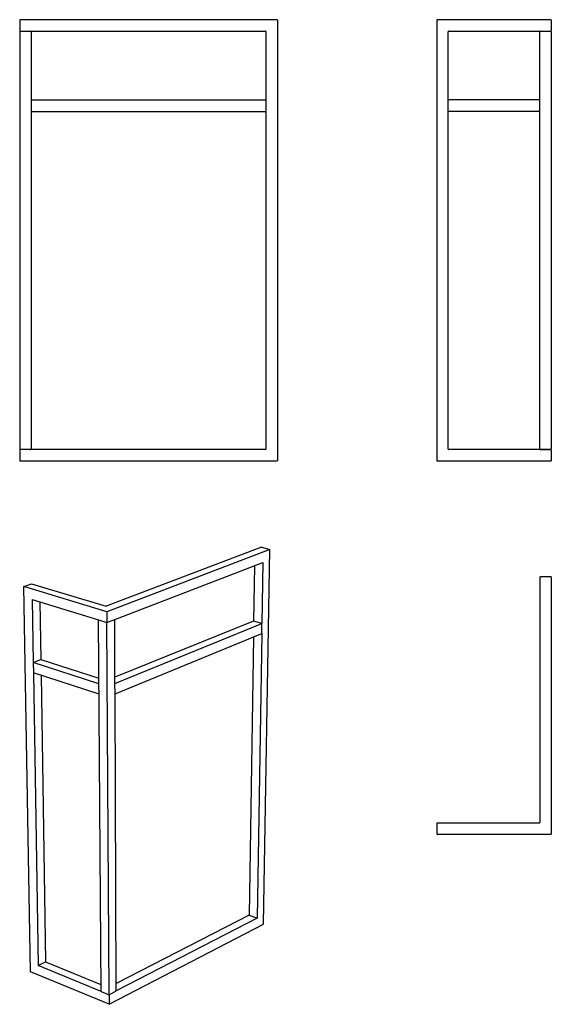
# Model space of a CAD drawing. Header units: millimetres. Extents: x -7858 to -6930, y 100 to 1818.
import ezdxf

# ---------------------------------------------------------------- set-up
doc = ezdxf.new("R2010")
doc.units = ezdxf.units.MM
doc.header["$MEASUREMENT"] = 0

msp = doc.modelspace()

# ---------------------------------------------------------------- linework, layer by layer
for p, q in [((-7857.6, 1817.1), (-7857.6, 1799.1)), ((-7408.6, 1818.1), (-7856.6, 1818.1)), ((-7407.6, 1817.1), (-7407.6, 1049.1)), ((-7129.5, 1817.1), (-7129.5, 1049.1)), ((-6930.5, 1818.1), (-7128.5, 1818.1)), ((-6929.5, 1817.1), (-6929.5, 1799.1)), ((-7857.6, 1797.1), (-7857.6, 1069.1)), ((-7856.6, 1798.1), (-7838.6, 1798.1)), ((-7838.6, 1798.1), (-7428.6, 1798.1)), ((-7837.6, 1797.1), (-7837.6, 1677.2)), ((-7427.6, 1069.1), (-7427.6, 1797.1)), ((-7427.6, 1677.2), (-7427.6, 1797.1)), ((-7109.5, 1677.2), (-7109.5, 1797.1)), ((-7108.5, 1798.1), (-6948.5, 1798.1)), ((-6949.5, 1797.2), (-6949.5, 1798.1)), ((-6949.5, 1677.1), (-6949.5, 1797.1)), ((-6949.5, 1677.1), (-6949.5, 1797.1)), ((-6948.6, 1798.1), (-6948.5, 1798.1)), ((-6948.5, 1798.1), (-6930.5, 1798.1)), ((-6929.5, 1799.1), (-6929.5, 1799.1)), ((-6929.5, 1799.1), (-6929.5, 1799.1)), ((-6929.5, 1799), (-6929.5, 1799.1)), ((-6929.5, 1799), (-6929.5, 1799)), ((-6929.5, 1799), (-6929.5, 1799)), ((-6929.5, 1799), (-6929.5, 1799)), ((-6929.5, 1799), (-6929.5, 1799)), ((-6929.5, 1799), (-6929.5, 1799)), ((-6929.5, 1799), (-6929.5, 1799)), ((-6929.5, 1799), (-6929.5, 1799)), ((-6929.5, 1799), (-6929.5, 1799)), ((-6929.5, 1799), (-6929.5, 1799)), ((-6929.5, 1799), (-6929.5, 1799)), ((-6929.5, 1799), (-6929.5, 1799)), ((-6929.5, 1798.9), (-6929.5, 1799)), ((-6929.5, 1798.9), (-6929.5, 1798.9)), ((-6929.5, 1798.9), (-6929.5, 1798.9)), ((-6929.5, 1798.9), (-6929.5, 1798.9)), ((-6929.5, 1798.9), (-6929.5, 1798.9)), ((-6929.5, 1798.8), (-6929.5, 1798.9)), ((-6929.5, 1798.9), (-6929.5, 1798.9)), ((-6929.5, 1798.9), (-6929.5, 1798.9)), ((-6929.5, 1798.9), (-6929.5, 1798.9)), ((-6929.5, 1798.9), (-6929.5, 1798.9)), ((-6929.5, 1798.8), (-6929.5, 1798.8)), ((-6929.5, 1798.8), (-6929.5, 1798.8)), ((-6929.5, 1798.8), (-6929.5, 1798.8)), ((-6929.5, 1798.8), (-6929.5, 1798.8)), ((-6929.5, 1798.8), (-6929.5, 1798.8)), ((-6929.5, 1798.8), (-6929.5, 1798.8)), ((-6929.5, 1798.7), (-6929.5, 1798.8)), ((-6929.5, 1798.7), (-6929.5, 1798.7)), ((-6929.5, 1798.7), (-6929.5, 1798.7)), ((-6929.5, 1798.7), (-6929.5, 1798.7)), ((-6929.5, 1798.7), (-6929.5, 1798.7)), ((-6929.5, 1798.7), (-6929.5, 1798.7)), ((-6929.5, 1798.7), (-6929.5, 1798.7)), ((-6929.5, 1798.7), (-6929.5, 1798.7)), ((-6929.5, 1797.2), (-6929.5, 1798.7)), ((-6929.5, 1797.1), (-6929.5, 1069.1)), ((-7837.6, 1677.1), (-7837.6, 1659.1)), ((-7836.6, 1678.1), (-7428.6, 1678.1)), ((-7427.6, 1659.1), (-7427.6, 1677.1)), ((-7109.5, 1659.1), (-7109.5, 1677.1)), ((-6950.5, 1678.1), (-7108.5, 1678.1)), ((-6949.5, 1659.1), (-6949.5, 1677.1)), ((-7837.6, 1659.1), (-7837.6, 1659.1)), ((-7837.6, 1659.1), (-7837.6, 1069.1)), ((-7836.6, 1658.1), (-7428.6, 1658.1)), ((-7427.6, 1069.1), (-7427.6, 1659.1)), ((-7109.5, 1069.1), (-7109.5, 1659.1)), ((-6950.5, 1658.1), (-7108.5, 1658.1)), ((-6949.5, 1069.1), (-6949.5, 1659.1)), ((-7857.6, 1067.1), (-7857.6, 1049.1)), ((-7838.6, 1068.1), (-7856.6, 1068.1)), ((-7838.6, 1068.1), (-7838.6, 1068.1)), ((-7428.6, 1068.1), (-7838.6, 1068.1)), ((-6948.6, 1068.1), (-7108.5, 1068.1)), ((-6948.5, 1068.1), (-6948.6, 1068.1)), ((-6948.5, 1068.1), (-6930.5, 1068.1)), ((-6930.5, 1068.1), (-6948.5, 1068.1)), ((-6929.5, 1067.1), (-6929.5, 1049.1)), ((-7408.6, 1048.1), (-7856.6, 1048.1)), ((-6930.5, 1048.1), (-7128.5, 1048.1)), ((-7435.4, 897.6), (-7706.7, 794.7)), ((-7420.8, 893.6), (-7705.3, 785.1)), ((-7435.4, 897.6), (-7420.8, 893.6)), ((-7432, 240.1), (-7420.8, 893.6)), ((-7691.8, 771.5), (-7433, 871.1)), ((-7447.8, 865.4), (-7449.2, 768.9)), ((-7433, 871.1), (-7434.8, 764.6)), ((-6949.5, 845.4), (-6949.5, 417.4)), ((-6948.5, 846.4), (-6930.5, 846.4)), ((-6929.5, 845.4), (-6929.5, 397.4)), ((-7850.2, 829.2), (-7836.8, 834)), ((-7705.3, 785.1), (-7850.2, 829.2)), ((-7838.7, 156.8), (-7850.2, 829.2)), ((-7836.8, 834), (-7706.7, 794.7)), ((-7835.7, 806.4), (-7720, 770.9)), ((-7835.7, 806.4), (-7834, 696.7)), ((-7822.2, 802.2), (-7820.7, 701.9)), ((-7705.3, 785.1), (-7705.2, 766.3)), ((-7720, 770.9), (-7705.2, 766.3)), ((-7715.6, 122.7), (-7720, 770.9)), ((-7705.2, 766.3), (-7691.8, 771.5)), ((-7701.6, 116.9), (-7705.2, 766.3)), ((-7691.3, 660.1), (-7691.8, 771.5)), ((-7449.2, 768.9), (-7691.4, 670.7)), ((-7691.3, 660.1), (-7434.8, 764.6)), ((-7434.8, 764.6), (-7449.2, 768.9)), ((-7435, 747.1), (-7434.8, 764.6)), ((-7691.2, 641.7), (-7435, 747.1)), ((-7449.6, 741.1), (-7456.9, 255.5)), ((-7435, 747.1), (-7443.1, 250.4)), ((-7834, 696.7), (-7820.7, 701.9)), ((-7834, 696.7), (-7833.7, 678.6)), ((-7719.2, 659.5), (-7834, 696.7)), ((-7820.7, 701.9), (-7719.3, 669.1)), ((-7719.1, 641.1), (-7833.7, 678.6)), ((-7833.7, 678.6), (-7825.5, 167.9)), ((-7820.3, 674.2), (-7812.8, 174.1)), ((-7691.2, 641.7), (-7691.3, 660.1)), ((-7688.9, 123.5), (-7691.2, 641.7)), ((-7129.5, 415.4), (-7129.5, 397.4)), ((-6950.5, 416.4), (-7128.5, 416.4)), ((-6930.5, 396.4), (-7128.5, 396.4)), ((-7456.9, 255.5), (-7689, 136.4)), ((-7443.1, 250.4), (-7688.9, 123.5)), ((-7456.9, 255.5), (-7443.1, 250.4)), ((-7701.5, 100.1), (-7432, 240.1)), ((-7825.5, 167.9), (-7812.8, 174.1)), ((-7812.8, 174.1), (-7715.7, 134.4)), ((-7701.5, 100.1), (-7838.7, 156.8)), ((-7715.6, 122.7), (-7825.5, 167.9)), ((-7715.6, 122.7), (-7701.6, 116.9)), ((-7701.6, 116.9), (-7688.9, 123.5)), ((-7701.6, 116.9), (-7701.5, 100.1))]:
    msp.add_line(p, q)
for centre, radius, start, end in [((-7856.6, 1817.1), 1, 90, 180), ((-7408.6, 1817.1), 1, 360, 90), ((-7128.5, 1817.1), 1, 90, 180), ((-6930.5, 1817.1), 1, 360, 90), ((-7856.6, 1799.1), 1, 180, 270), ((-7856.6, 1797.1), 1, 90, 180), ((-7856.6, 1797.1), 1, 174.8448, 177.4449), ((-7838.6, 1797.1), 1, 0, 90), ((-7838.6, 1797.1), 1, 2.5551, 5.1552), ((-7428.6, 1797.1), 0.999, 359.9609, 90.0394), ((-7108.5, 1797.1), 0.999, 89.9609, 180.0394), ((-6948.5, 1797.1), 1, 90, 180), ((-6948.5, 1797.1), 1, 174.8448, 177.4449), ((-6948.5, 1797.1), 1, 91.6264, 92.5551), ((-6930.5, 1799.1), 1, 270, 0), ((-6930.5, 1797.1), 1, 360, 90), ((-6930.5, 1799.1), 1, 354.8448, 357.4461), ((-6930.5, 1797.1), 1, 2.5551, 5.1552), ((-7836.6, 1677.1), 1, 90, 180), ((-7428.6, 1677.1), 1, 0, 90), ((-7108.5, 1677.1), 1, 90, 180), ((-6950.5, 1677.1), 1, 0, 90), ((-7836.6, 1659.1), 1, 180, 270), ((-7428.6, 1659.1), 1, 270, 360), ((-7108.5, 1659.1), 1, 180, 270), ((-6950.5, 1659.1), 1, 270, 0), ((-7856.6, 1069.1), 1, 180, 270), ((-7856.6, 1067.1), 1, 90, 180), ((-7838.6, 1069.1), 1, 270, 0), ((-7838.6, 1069.1), 1, 272.8073, 275.1552), ((-7838.6, 1069.1), 1, 354.8448, 357.4449), ((-7428.6, 1069.1), 0.999, 269.9606, 0.0394), ((-7108.5, 1069.1), 0.999, 179.9606, 270.0394), ((-6948.5, 1069.1), 1, 180, 270), ((-6948.5, 1069.1), 1, 264.8448, 267.2821), ((-6930.5, 1069.1), 1, 270, 0), ((-6930.5, 1067.1), 1, 88.7231, 90), ((-6930.5, 1067.1), 1, 360, 90), ((-6930.5, 1069.1), 1, 354.8448, 357.4449), ((-7856.6, 1049.1), 1, 180, 270), ((-7408.6, 1049.1), 1, 270, 0), ((-7128.5, 1049.1), 1, 180, 270), ((-6930.5, 1049.1), 1, 270, 360), ((-6948.5, 845.4), 1, 90, 180), ((-6930.5, 845.4), 1, 0, 90), ((-7128.5, 415.4), 1, 90, 180), ((-6950.5, 417.4), 0.999, 269.9606, 0.0394), ((-7128.5, 397.4), 1, 180, 270), ((-6930.5, 397.4), 1, 270, 0)]:
    msp.add_arc(centre, radius, start, end)

doc.saveas('drawing.dxf')
